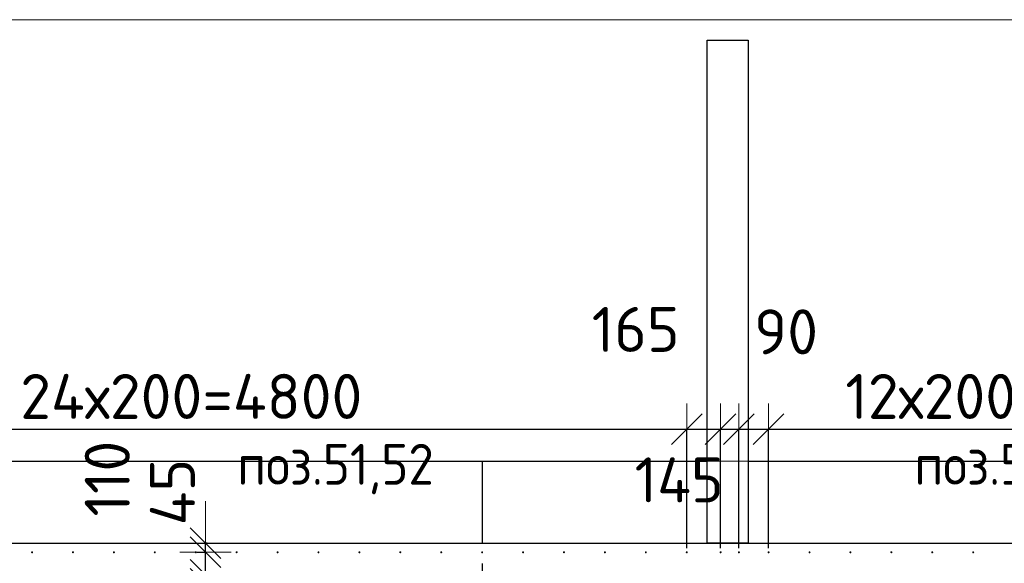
# Model space of a CAD drawing. Header units: millimetres. Extents: x 123094 to 184385, y 26948 to 48500.
# Tile 87 of 104: x 154600 to 159412, y 45841 to 48500. Entities that reach past the tile are written whole.
import ezdxf

# ---------------------------------------------------------------- set-up
doc = ezdxf.new("R2010")
doc.units = ezdxf.units.MM
doc.header["$PDMODE"] = 65
for name, pattern in [('______11', [500, 400, -50, 0, -50]), ('______2', [270, 200, -70]), ('______5', [1100, 800, -100, 100, -100])]:
    doc.linetypes.add(name, pattern=pattern)
for name, color, linetype, lineweight in [('Standard', 7, 'Continuous', 25), ('Арм.стержн. Выпуски', 180, 'Continuous', 35), ('Размерная линия_ общее', 7, 'Continuous', 13), ('Стена_ общее', 7, 'Continuous', 35), ('Фундамент_ общее', 7, 'Continuous', 35)]:
    doc.layers.add(name, color=color, linetype=linetype, lineweight=lineweight)
doc.layers.add('Осевая линия_ общее', color=7, linetype='______5', lineweight=13, true_color=0xa0a0a0)
doc.styles.add('ISOCPEUR', font='ISOCPEUR')
doc.dimstyles.new('DIMSTYLE_3', dxfattribs={"dimtxt": 220, "dimasz": 250, "dimexe": 0, "dimexo": 0, "dimgap": 110, "dimtad": 2, "dimdec": 0, "dimrnd": 5, "dimzin": 12, "dimdsep": 46, "dimtxsty": 'ISOCPEUR', "dimblk1": 'ALL_ML_STRICH', "dimblk2": 'ALL_ML_STRICH', "dimsah": 1, "dimcen": 0, "dimclrd": 7, "dimclre": 256, "dimclrt": 7, "dimadec": 0, "dimazin": 0, "dimtfac": 1, "dimtdec": 0, "dimtix": 1, "dimtmove": 2, "dimatfit": 3, "dimfxl": 0, "dimtzin": 0, "dimlwd": 0, "dimlwe": -3, "dimarcsym": 0})
doc.dimstyles.new('DIMSTYLE_5', dxfattribs={"dimtxt": 220, "dimasz": 250, "dimexe": 0, "dimexo": 0, "dimgap": 110, "dimtad": 2, "dimdec": 0, "dimrnd": 5, "dimzin": 12, "dimdsep": 46, "dimtxsty": 'ISOCPEUR', "dimblk1": 'ALL_ML_STRICH', "dimblk2": 'ALL_ML_STRICH', "dimsah": 1, "dimcen": 0, "dimclrd": 7, "dimclre": 256, "dimclrt": 7, "dimadec": 0, "dimazin": 0, "dimtfac": 1, "dimtdec": 0, "dimtix": 1, "dimtmove": 2, "dimatfit": 3, "dimfxl": 0, "dimtvp": 1.2, "dimtzin": 0, "dimlwd": 0, "dimlwe": -3, "dimarcsym": 0})
doc.dimstyles.new('DIMSTYLE_7', dxfattribs={"dimtxt": 220, "dimasz": 250, "dimexe": 0, "dimexo": 0, "dimgap": 110, "dimtad": 0, "dimdec": 0, "dimrnd": 5, "dimzin": 12, "dimdsep": 46, "dimtxsty": 'ISOCPEUR', "dimblk1": 'ALL_ML_STRICH', "dimblk2": 'ALL_ML_STRICH', "dimsah": 1, "dimcen": 0, "dimclrd": 7, "dimclre": 256, "dimclrt": 7, "dimadec": 0, "dimazin": 0, "dimtfac": 1, "dimtdec": 0, "dimtix": 1, "dimtmove": 2, "dimatfit": 3, "dimfxl": 0, "dimtvp": 1.2, "dimtzin": 0, "dimlwd": 0, "dimlwe": -3, "dimarcsym": 0})

# ---------------------------------------------------------------- blocks, each defined once
blk = doc.blocks.new('ALL_ML_STRICH')
at = {"color": 0, "linetype": 'ByBlock', "lineweight": -2}
for p, q in [((0, -0.5), (0, 0.5)), ((-0.3, -0.3), (0.3, 0.3)), ((-1, 0), (0.5, 0))]:
    blk.add_line(p, q, dxfattribs=at)
blk = doc.blocks.new('*D105')
at = {"layer": 'DEFPOINTS', "color": 7, "linetype": 'Continuous', "lineweight": 13, "transparency": 33554687}
for p in [(155452, 45785), (155507.4, 45740), (155546.7, 45740)]:
    blk.add_point(p, dxfattribs=at)
at = {"layer": 'Размерная линия_ общее', "color": 253, "linetype": 'Continuous', "lineweight": -2, "true_color": 0xa0a0a0, "transparency": 33554687}
for p, q in [((155472, 45785), (155507.4, 45785)), ((155526.7, 45740), (155507.4, 45740))]:
    blk.add_line(p, q, dxfattribs=at)
at = {"layer": 'Размерная линия_ общее', "color": 7, "linetype": 'Continuous', "lineweight": -2, "transparency": 33554687}
blk.add_line((155507.4, 45740), (155507.4, 45785), dxfattribs=at)
at = {"layer": 'Размерная линия_ общее', "color": 7, "linetype": 'Continuous', "lineweight": 13, "transparency": 33554687, "xscale": 250, "yscale": 250, "zscale": 250}
for p, rotation in [((155507.4, 45740), 270), ((155507.4, 45785), 90)]:
    blk.add_blockref('ALL_ML_STRICH', p, dxfattribs=dict(at, rotation=rotation))
at = {"layer": 'Размерная линия_ общее', "color": 7, "linetype": 'Continuous', "lineweight": 13, "transparency": 33554687, "insert": (155347.8, 45479.6), "char_height": 220, "width": 440, "attachment_point": 5, "rotation": 90, "style": 'ISOCPEUR'}
blk.add_mtext('\\A1;{45}', dxfattribs=at)
blk = doc.blocks.new('*D106')
at = {"layer": 'DEFPOINTS', "color": 7, "linetype": 'Continuous', "lineweight": 13, "transparency": 33554687}
for p in [(155447, 45895), (155452, 45785), (155507.4, 45785)]:
    blk.add_point(p, dxfattribs=at)
at = {"layer": 'Размерная линия_ общее', "color": 253, "linetype": 'Continuous', "lineweight": -2, "true_color": 0xa0a0a0, "transparency": 33554687}
for p, q in [((155467, 45895), (155507.4, 45895)), ((155472, 45785), (155507.4, 45785))]:
    blk.add_line(p, q, dxfattribs=at)
at = {"layer": 'Размерная линия_ общее', "color": 7, "linetype": 'Continuous', "lineweight": -2, "transparency": 33554687}
blk.add_line((155507.4, 45785), (155507.4, 45895), dxfattribs=at)
at = {"layer": 'Размерная линия_ общее', "color": 7, "linetype": 'Continuous', "lineweight": 13, "transparency": 33554687, "xscale": 250, "yscale": 250, "zscale": 250}
for p, rotation in [((155507.4, 45785), 270), ((155507.4, 45895), 90)]:
    blk.add_blockref('ALL_ML_STRICH', p, dxfattribs=dict(at, rotation=rotation))
at = {"layer": 'Размерная линия_ общее', "color": 7, "linetype": 'Continuous', "lineweight": 13, "transparency": 33554687, "insert": (155027.5, 46255.2), "char_height": 220, "width": 660, "attachment_point": 5, "rotation": 90, "style": 'ISOCPEUR'}
blk.add_mtext('\\A1;{110}', dxfattribs=at)
blk = doc.blocks.new('*D107')
at = {"layer": 'DEFPOINTS', "color": 7, "linetype": 'Continuous', "lineweight": 13, "transparency": 33554687}
for p in [(155535.8, 45940), (155447, 45895), (155507.4, 45895)]:
    blk.add_point(p, dxfattribs=at)
at = {"layer": 'Размерная линия_ общее', "color": 253, "linetype": 'Continuous', "lineweight": -2, "true_color": 0xa0a0a0, "transparency": 33554687}
for p, q in [((155515.8, 45940), (155507.4, 45940)), ((155467, 45895), (155507.4, 45895))]:
    blk.add_line(p, q, dxfattribs=at)
at = {"layer": 'Размерная линия_ общее', "color": 7, "linetype": 'Continuous', "lineweight": -2, "transparency": 33554687}
blk.add_line((155507.4, 45895), (155507.4, 45940), dxfattribs=at)
at = {"layer": 'Размерная линия_ общее', "color": 7, "linetype": 'Continuous', "lineweight": 13, "transparency": 33554687, "xscale": 250, "yscale": 250, "zscale": 250}
for p, rotation in [((155507.4, 45895), 270), ((155507.4, 45940), 90)]:
    blk.add_blockref('ALL_ML_STRICH', p, dxfattribs=dict(at, rotation=rotation))
at = {"layer": 'Размерная линия_ общее', "color": 7, "linetype": 'Continuous', "lineweight": 13, "transparency": 33554687, "insert": (155346.1, 46189.4), "char_height": 220, "width": 440, "attachment_point": 5, "rotation": 90, "style": 'ISOCPEUR'}
blk.add_mtext('\\A1;{45}', dxfattribs=at)
blk = doc.blocks.new('*D435')
at = {"layer": 'DEFPOINTS', "color": 7, "linetype": 'Continuous', "lineweight": 13, "transparency": 33554687}
for p in [(153060, 46497.3), (153060, 45895), (157860, 45895)]:
    blk.add_point(p, dxfattribs=at)
at = {"layer": 'Размерная линия_ общее', "color": 253, "linetype": 'Continuous', "lineweight": -2, "true_color": 0xa0a0a0, "transparency": 33554687}
for p, q in [((153060, 45915), (153060, 46497.3)), ((157860, 45915), (157860, 46497.3))]:
    blk.add_line(p, q, dxfattribs=at)
at = {"layer": 'Размерная линия_ общее', "color": 7, "linetype": 'Continuous', "lineweight": -2, "transparency": 33554687}
blk.add_line((153060, 46497.3), (157860, 46497.3), dxfattribs=at)
at = {"layer": 'Размерная линия_ общее', "color": 7, "linetype": 'Continuous', "lineweight": 13, "transparency": 33554687, "xscale": 250, "yscale": 250, "zscale": 250, "rotation": 180}
blk.add_blockref('ALL_ML_STRICH', (153060, 46497.3), dxfattribs=at)
at = {"layer": 'Размерная линия_ общее', "color": 7, "linetype": 'Continuous', "lineweight": 13, "transparency": 33554687, "xscale": 250, "yscale": 250, "zscale": 250}
blk.add_blockref('ALL_ML_STRICH', (157860, 46497.3), dxfattribs=at)
at = {"layer": 'Размерная линия_ общее', "color": 7, "linetype": 'Continuous', "lineweight": 13, "transparency": 33554687, "insert": (154602, 46767.3), "char_height": 220, "width": 11, "attachment_point": 1, "line_spacing_factor": 0.60241, "style": 'ISOCPEUR'}
blk.add_mtext('24х200=4800', dxfattribs=at)
blk = doc.blocks.new('*D436')
at = {"layer": 'DEFPOINTS', "color": 7, "linetype": 'Continuous', "lineweight": 13, "transparency": 33554687}
for p in [(157860, 46497.3), (157860, 45895), (158025.5, 45895)]:
    blk.add_point(p, dxfattribs=at)
at = {"layer": 'Размерная линия_ общее', "color": 253, "linetype": 'Continuous', "lineweight": -2, "true_color": 0xa0a0a0, "transparency": 33554687}
for p, q in [((157860, 45915), (157860, 46497.3)), ((158025.5, 45915), (158025.5, 46497.3))]:
    blk.add_line(p, q, dxfattribs=at)
at = {"layer": 'Размерная линия_ общее', "color": 7, "linetype": 'Continuous', "lineweight": -2, "transparency": 33554687}
blk.add_line((157860, 46497.3), (158025.5, 46497.3), dxfattribs=at)
at = {"layer": 'Размерная линия_ общее', "color": 7, "linetype": 'Continuous', "lineweight": 13, "transparency": 33554687, "xscale": 250, "yscale": 250, "zscale": 250, "rotation": 180}
blk.add_blockref('ALL_ML_STRICH', (157860, 46497.3), dxfattribs=at)
at = {"layer": 'Размерная линия_ общее', "color": 7, "linetype": 'Continuous', "lineweight": 13, "transparency": 33554687, "xscale": 250, "yscale": 250, "zscale": 250}
blk.add_blockref('ALL_ML_STRICH', (158025.5, 46497.3), dxfattribs=at)
at = {"layer": 'Размерная линия_ общее', "color": 7, "linetype": 'Continuous', "lineweight": 13, "transparency": 33554687, "insert": (157610.4, 46985.1), "char_height": 220, "width": 660, "attachment_point": 5, "style": 'ISOCPEUR'}
blk.add_mtext('\\A1;{165}', dxfattribs=at)
blk = doc.blocks.new('*D437')
at = {"layer": 'DEFPOINTS', "color": 7, "linetype": 'Continuous', "lineweight": 13, "transparency": 33554687}
for p in [(158025.5, 46497.3), (158025.5, 45895), (158115, 45895)]:
    blk.add_point(p, dxfattribs=at)
at = {"layer": 'Размерная линия_ общее', "color": 253, "linetype": 'Continuous', "lineweight": -2, "true_color": 0xa0a0a0, "transparency": 33554687}
for p, q in [((158025.5, 45915), (158025.5, 46497.3)), ((158115, 45915), (158115, 46497.3))]:
    blk.add_line(p, q, dxfattribs=at)
at = {"layer": 'Размерная линия_ общее', "color": 7, "linetype": 'Continuous', "lineweight": -2, "transparency": 33554687}
blk.add_line((158025.5, 46497.3), (158115, 46497.3), dxfattribs=at)
at = {"layer": 'Размерная линия_ общее', "color": 7, "linetype": 'Continuous', "lineweight": 13, "transparency": 33554687, "xscale": 250, "yscale": 250, "zscale": 250}
blk.add_blockref('ALL_ML_STRICH', (158115, 46497.3), dxfattribs=at)
at = {"layer": 'Размерная линия_ общее', "color": 7, "linetype": 'Continuous', "lineweight": 13, "transparency": 33554687, "xscale": 250, "yscale": 250, "zscale": 250, "rotation": 180}
blk.add_blockref('ALL_ML_STRICH', (158025.5, 46497.3), dxfattribs=at)
at = {"layer": 'Размерная линия_ общее', "color": 7, "linetype": 'Continuous', "lineweight": 13, "transparency": 33554687, "insert": (158345.5, 46973.2), "char_height": 220, "width": 440, "attachment_point": 5, "style": 'ISOCPEUR'}
blk.add_mtext('\\A1;{90}', dxfattribs=at)
blk = doc.blocks.new('*D438')
at = {"layer": 'DEFPOINTS', "color": 7, "linetype": 'Continuous', "lineweight": 13, "transparency": 33554687}
for p in [(158115, 46497.3), (158115, 45895), (158260, 45895)]:
    blk.add_point(p, dxfattribs=at)
at = {"layer": 'Размерная линия_ общее', "color": 253, "linetype": 'Continuous', "lineweight": -2, "true_color": 0xa0a0a0, "transparency": 33554687}
for p, q in [((158115, 45915), (158115, 46497.3)), ((158260, 45915), (158260, 46497.3))]:
    blk.add_line(p, q, dxfattribs=at)
at = {"layer": 'Размерная линия_ общее', "color": 7, "linetype": 'Continuous', "lineweight": -2, "transparency": 33554687}
blk.add_line((158115, 46497.3), (158260, 46497.3), dxfattribs=at)
at = {"layer": 'Размерная линия_ общее', "color": 7, "linetype": 'Continuous', "lineweight": 13, "transparency": 33554687, "xscale": 250, "yscale": 250, "zscale": 250, "rotation": 180}
blk.add_blockref('ALL_ML_STRICH', (158115, 46497.3), dxfattribs=at)
at = {"layer": 'Размерная линия_ общее', "color": 7, "linetype": 'Continuous', "lineweight": 13, "transparency": 33554687, "xscale": 250, "yscale": 250, "zscale": 250}
blk.add_blockref('ALL_ML_STRICH', (158260, 46497.3), dxfattribs=at)
at = {"layer": 'Размерная линия_ общее', "color": 7, "linetype": 'Continuous', "lineweight": 13, "transparency": 33554687, "insert": (157822.8, 46249.1), "char_height": 220, "width": 660, "attachment_point": 5, "style": 'ISOCPEUR'}
blk.add_mtext('\\A1;{145}', dxfattribs=at)
blk = doc.blocks.new('*D439')
at = {"layer": 'DEFPOINTS', "color": 7, "linetype": 'Continuous', "lineweight": 13, "transparency": 33554687}
for p in [(158260, 46497.3), (158260, 45895), (160660, 45895)]:
    blk.add_point(p, dxfattribs=at)
at = {"layer": 'Размерная линия_ общее', "color": 253, "linetype": 'Continuous', "lineweight": -2, "true_color": 0xa0a0a0, "transparency": 33554687}
for p, q in [((158260, 45915), (158260, 46497.3)), ((160660, 45915), (160660, 46497.3))]:
    blk.add_line(p, q, dxfattribs=at)
at = {"layer": 'Размерная линия_ общее', "color": 7, "linetype": 'Continuous', "lineweight": -2, "transparency": 33554687}
blk.add_line((158260, 46497.3), (160660, 46497.3), dxfattribs=at)
at = {"layer": 'Размерная линия_ общее', "color": 7, "linetype": 'Continuous', "lineweight": 13, "transparency": 33554687, "xscale": 250, "yscale": 250, "zscale": 250, "rotation": 180}
blk.add_blockref('ALL_ML_STRICH', (158260, 46497.3), dxfattribs=at)
at = {"layer": 'Размерная линия_ общее', "color": 7, "linetype": 'Continuous', "lineweight": 13, "transparency": 33554687, "xscale": 250, "yscale": 250, "zscale": 250}
blk.add_blockref('ALL_ML_STRICH', (160660, 46497.3), dxfattribs=at)
at = {"layer": 'Размерная линия_ общее', "color": 7, "linetype": 'Continuous', "lineweight": 13, "transparency": 33554687, "insert": (158635, 46767.3), "char_height": 220, "width": 11, "attachment_point": 1, "line_spacing_factor": 0.60241, "style": 'ISOCPEUR'}
blk.add_mtext('12х200=2400', dxfattribs=at)

msp = doc.modelspace()

# ---------------------------------------------------------------- hatches: boundary and pattern name
at = {"layer": 'Арм.стержн. Выпуски', "linetype": 'Continuous', "lineweight": 35, "transparency": 33554687}
for points in [[(154665, 45895), (154664.6, 45896.9), (154663.5, 45898.5), (154661.9, 45899.6), (154660, 45900), (154658.1, 45899.6), (154656.5, 45898.5), (154655.4, 45896.9), (154655, 45895), (154655.4, 45893.1), (154656.5, 45891.5), (154658.1, 45890.4), (154660, 45890), (154661.9, 45890.4), (154663.5, 45891.5), (154664.6, 45893.1)], [(154865, 45895), (154864.6, 45896.9), (154863.5, 45898.5), (154861.9, 45899.6), (154860, 45900), (154858.1, 45899.6), (154856.5, 45898.5), (154855.4, 45896.9), (154855, 45895), (154855.4, 45893.1), (154856.5, 45891.5), (154858.1, 45890.4), (154860, 45890), (154861.9, 45890.4), (154863.5, 45891.5), (154864.6, 45893.1)], [(155065, 45895), (155064.6, 45896.9), (155063.5, 45898.5), (155061.9, 45899.6), (155060, 45900), (155058.1, 45899.6), (155056.5, 45898.5), (155055.4, 45896.9), (155055, 45895), (155055.4, 45893.1), (155056.5, 45891.5), (155058.1, 45890.4), (155060, 45890), (155061.9, 45890.4), (155063.5, 45891.5), (155064.6, 45893.1)], [(155265, 45895), (155264.6, 45896.9), (155263.5, 45898.5), (155261.9, 45899.6), (155260, 45900), (155258.1, 45899.6), (155256.5, 45898.5), (155255.4, 45896.9), (155255, 45895), (155255.4, 45893.1), (155256.5, 45891.5), (155258.1, 45890.4), (155260, 45890), (155261.9, 45890.4), (155263.5, 45891.5), (155264.6, 45893.1)], [(155465, 45895), (155464.6, 45896.9), (155463.5, 45898.5), (155461.9, 45899.6), (155460, 45900), (155458.1, 45899.6), (155456.5, 45898.5), (155455.4, 45896.9), (155455, 45895), (155455.4, 45893.1), (155456.5, 45891.5), (155458.1, 45890.4), (155460, 45890), (155461.9, 45890.4), (155463.5, 45891.5), (155464.6, 45893.1)], [(155665, 45895), (155664.6, 45896.9), (155663.5, 45898.5), (155661.9, 45899.6), (155660, 45900), (155658.1, 45899.6), (155656.5, 45898.5), (155655.4, 45896.9), (155655, 45895), (155655.4, 45893.1), (155656.5, 45891.5), (155658.1, 45890.4), (155660, 45890), (155661.9, 45890.4), (155663.5, 45891.5), (155664.6, 45893.1)], [(155865, 45895), (155864.6, 45896.9), (155863.5, 45898.5), (155861.9, 45899.6), (155860, 45900), (155858.1, 45899.6), (155856.5, 45898.5), (155855.4, 45896.9), (155855, 45895), (155855.4, 45893.1), (155856.5, 45891.5), (155858.1, 45890.4), (155860, 45890), (155861.9, 45890.4), (155863.5, 45891.5), (155864.6, 45893.1)], [(156065, 45895), (156064.6, 45896.9), (156063.5, 45898.5), (156061.9, 45899.6), (156060, 45900), (156058.1, 45899.6), (156056.5, 45898.5), (156055.4, 45896.9), (156055, 45895), (156055.4, 45893.1), (156056.5, 45891.5), (156058.1, 45890.4), (156060, 45890), (156061.9, 45890.4), (156063.5, 45891.5), (156064.6, 45893.1)], [(156265, 45895), (156264.6, 45896.9), (156263.5, 45898.5), (156261.9, 45899.6), (156260, 45900), (156258.1, 45899.6), (156256.5, 45898.5), (156255.4, 45896.9), (156255, 45895), (156255.4, 45893.1), (156256.5, 45891.5), (156258.1, 45890.4), (156260, 45890), (156261.9, 45890.4), (156263.5, 45891.5), (156264.6, 45893.1)], [(156465, 45895), (156464.6, 45896.9), (156463.5, 45898.5), (156461.9, 45899.6), (156460, 45900), (156458.1, 45899.6), (156456.5, 45898.5), (156455.4, 45896.9), (156455, 45895), (156455.4, 45893.1), (156456.5, 45891.5), (156458.1, 45890.4), (156460, 45890), (156461.9, 45890.4), (156463.5, 45891.5), (156464.6, 45893.1)], [(156665, 45895), (156664.6, 45896.9), (156663.5, 45898.5), (156661.9, 45899.6), (156660, 45900), (156658.1, 45899.6), (156656.5, 45898.5), (156655.4, 45896.9), (156655, 45895), (156655.4, 45893.1), (156656.5, 45891.5), (156658.1, 45890.4), (156660, 45890), (156661.9, 45890.4), (156663.5, 45891.5), (156664.6, 45893.1)], [(156865, 45895), (156864.6, 45896.9), (156863.5, 45898.5), (156861.9, 45899.6), (156860, 45900), (156858.1, 45899.6), (156856.5, 45898.5), (156855.4, 45896.9), (156855, 45895), (156855.4, 45893.1), (156856.5, 45891.5), (156858.1, 45890.4), (156860, 45890), (156861.9, 45890.4), (156863.5, 45891.5), (156864.6, 45893.1)], [(157065, 45895), (157064.6, 45896.9), (157063.5, 45898.5), (157061.9, 45899.6), (157060, 45900), (157058.1, 45899.6), (157056.5, 45898.5), (157055.4, 45896.9), (157055, 45895), (157055.4, 45893.1), (157056.5, 45891.5), (157058.1, 45890.4), (157060, 45890), (157061.9, 45890.4), (157063.5, 45891.5), (157064.6, 45893.1)], [(157265, 45895), (157264.6, 45896.9), (157263.5, 45898.5), (157261.9, 45899.6), (157260, 45900), (157258.1, 45899.6), (157256.5, 45898.5), (157255.4, 45896.9), (157255, 45895), (157255.4, 45893.1), (157256.5, 45891.5), (157258.1, 45890.4), (157260, 45890), (157261.9, 45890.4), (157263.5, 45891.5), (157264.6, 45893.1)], [(157465, 45895), (157464.6, 45896.9), (157463.5, 45898.5), (157461.9, 45899.6), (157460, 45900), (157458.1, 45899.6), (157456.5, 45898.5), (157455.4, 45896.9), (157455, 45895), (157455.4, 45893.1), (157456.5, 45891.5), (157458.1, 45890.4), (157460, 45890), (157461.9, 45890.4), (157463.5, 45891.5), (157464.6, 45893.1)], [(157665, 45895), (157664.6, 45896.9), (157663.5, 45898.5), (157661.9, 45899.6), (157660, 45900), (157658.1, 45899.6), (157656.5, 45898.5), (157655.4, 45896.9), (157655, 45895), (157655.4, 45893.1), (157656.5, 45891.5), (157658.1, 45890.4), (157660, 45890), (157661.9, 45890.4), (157663.5, 45891.5), (157664.6, 45893.1)], [(157865, 45895), (157864.6, 45896.9), (157863.5, 45898.5), (157861.9, 45899.6), (157860, 45900), (157858.1, 45899.6), (157856.5, 45898.5), (157855.4, 45896.9), (157855, 45895), (157855.4, 45893.1), (157856.5, 45891.5), (157858.1, 45890.4), (157860, 45890), (157861.9, 45890.4), (157863.5, 45891.5), (157864.6, 45893.1)], [(158030.5, 45895), (158030.1, 45896.9), (158029, 45898.5), (158027.4, 45899.6), (158025.5, 45900), (158023.6, 45899.6), (158021.9, 45898.5), (158020.8, 45896.9), (158020.5, 45895), (158020.8, 45893.1), (158021.9, 45891.5), (158023.6, 45890.4), (158025.5, 45890), (158027.4, 45890.4), (158029, 45891.5), (158030.1, 45893.1)], [(158120, 45895), (158119.6, 45896.9), (158118.5, 45898.5), (158116.9, 45899.6), (158115, 45900), (158113.1, 45899.6), (158111.5, 45898.5), (158110.4, 45896.9), (158110, 45895), (158110.4, 45893.1), (158111.5, 45891.5), (158113.1, 45890.4), (158115, 45890), (158116.9, 45890.4), (158118.5, 45891.5), (158119.6, 45893.1)], [(158265, 45895), (158264.6, 45896.9), (158263.5, 45898.5), (158261.9, 45899.6), (158260, 45900), (158258.1, 45899.6), (158256.5, 45898.5), (158255.4, 45896.9), (158255, 45895), (158255.4, 45893.1), (158256.5, 45891.5), (158258.1, 45890.4), (158260, 45890), (158261.9, 45890.4), (158263.5, 45891.5), (158264.6, 45893.1)], [(158465, 45895), (158464.6, 45896.9), (158463.5, 45898.5), (158461.9, 45899.6), (158460, 45900), (158458.1, 45899.6), (158456.5, 45898.5), (158455.4, 45896.9), (158455, 45895), (158455.4, 45893.1), (158456.5, 45891.5), (158458.1, 45890.4), (158460, 45890), (158461.9, 45890.4), (158463.5, 45891.5), (158464.6, 45893.1)], [(158665, 45895), (158664.6, 45896.9), (158663.5, 45898.5), (158661.9, 45899.6), (158660, 45900), (158658.1, 45899.6), (158656.5, 45898.5), (158655.4, 45896.9), (158655, 45895), (158655.4, 45893.1), (158656.5, 45891.5), (158658.1, 45890.4), (158660, 45890), (158661.9, 45890.4), (158663.5, 45891.5), (158664.6, 45893.1)], [(158865, 45895), (158864.6, 45896.9), (158863.5, 45898.5), (158861.9, 45899.6), (158860, 45900), (158858.1, 45899.6), (158856.5, 45898.5), (158855.4, 45896.9), (158855, 45895), (158855.4, 45893.1), (158856.5, 45891.5), (158858.1, 45890.4), (158860, 45890), (158861.9, 45890.4), (158863.5, 45891.5), (158864.6, 45893.1)], [(159065, 45895), (159064.6, 45896.9), (159063.5, 45898.5), (159061.9, 45899.6), (159060, 45900), (159058.1, 45899.6), (159056.5, 45898.5), (159055.4, 45896.9), (159055, 45895), (159055.4, 45893.1), (159056.5, 45891.5), (159058.1, 45890.4), (159060, 45890), (159061.9, 45890.4), (159063.5, 45891.5), (159064.6, 45893.1)], [(159265, 45895), (159264.6, 45896.9), (159263.5, 45898.5), (159261.9, 45899.6), (159260, 45900), (159258.1, 45899.6), (159256.5, 45898.5), (159255.4, 45896.9), (159255, 45895), (159255.4, 45893.1), (159256.5, 45891.5), (159258.1, 45890.4), (159260, 45890), (159261.9, 45890.4), (159263.5, 45891.5), (159264.6, 45893.1)]]:
    msp.add_hatch(color=4, dxfattribs=at).paths.add_polyline_path(points)

# ---------------------------------------------------------------- linework, layer by layer
at = {"layer": 'Standard', "color": 7, "linetype": 'Continuous', "lineweight": 13, "transparency": 33554687}
msp.add_lwpolyline([(125100, 29250), (167980, 29250), (167980, 48500), (125100, 48500), (125100, 29250)], dxfattribs=at)
at = {"layer": 'Осевая линия_ общее', "color": 253, "linetype": '______11', "lineweight": -3, "true_color": 0xa0a0a0, "transparency": 33554687}
msp.add_line((156860, 46340), (156860, 27662.1), dxfattribs=at)
at = {"layer": 'Стена_ общее', "color": 7, "linetype": 'Continuous', "lineweight": 25, "transparency": 33554687}
for p, q in [((157960, 45940), (157960, 48400)), ((157960, 48400), (158160, 48400)), ((157960, 45940), (157960, 48400)), ((157960, 48400), (158160, 48400)), ((158160, 48400), (158160, 45940)), ((158160, 48400), (158160, 45940)), ((153030, 45940), (157960, 45940)), ((153030, 45940), (157960, 45940)), ((157960, 45940), (158160, 45940)), ((158160, 45940), (157960, 45940)), ((157960, 45940), (158160, 45940)), ((158160, 45940), (157960, 45940)), ((158160, 45940), (160690, 45940)), ((158160, 45940), (160690, 45940))]:
    msp.add_line(p, q, dxfattribs=at)
at = {"layer": 'Фундамент_ общее', "color": 7, "lineweight": 25, "transparency": 33554687}
for p, q in [((153030, 46340), (157960, 46340)), ((158160, 46340), (160690, 46340))]:
    msp.add_line(p, q, dxfattribs=at)
at = {"layer": 'Фундамент_ общее', "color": 7, "linetype": 'Continuous', "lineweight": 25, "transparency": 33554687}
for p, q in [((153030, 46340), (157960, 46340)), ((158160, 46340), (160690, 46340))]:
    msp.add_line(p, q, dxfattribs=at)
at = {"layer": 'Фундамент_ общее', "color": 253, "linetype": '______2', "lineweight": 18, "true_color": 0xababab, "transparency": 33554687}
msp.add_line((157960, 46340), (158160, 46340), dxfattribs=at)
msp.add_line((157960, 46340), (158160, 46340), dxfattribs=at)

# ---------------------------------------------------------------- texts
at = {"layer": 'Standard', "color": 7, "linetype": 'Continuous', "lineweight": 13, "transparency": 33554687, "char_height": 200, "width": 1048.166, "attachment_point": 7, "style": 'ISOCPEUR'}
for insert in [(155662.9, 46178.8), (158972.9, 46178.8)]:
    msp.add_mtext('\\A1;{\\fISOCPEUR|i0|b0;\\H200.000000;\\W0.909091;\\C7;поз.51,52}\\P', dxfattribs=dict(at, insert=insert))

# ---------------------------------------------------------------- dimensions: what is measured, and where the dimension line sits
at = {"layer": 'Размерная линия_ общее', "color": 7, "linetype": 'Continuous', "lineweight": 13, "transparency": 33554687}
for base, p1, p2, dimstyle, picture, middle in [((158025.4687, 46497.3104), (157860, 45915.0003), (158025.4687, 45915.0003), 'DIMSTYLE_5', '*D436', (157610.4499, 46985.0588)), ((158115, 46497.3104), (158025.4687, 45915.0003), (158115, 45915.0003), 'DIMSTYLE_5', '*D437', (158345.4525, 46973.1804)), ((158260, 46497.3), (158115, 45915), (158260, 45915), 'DIMSTYLE_7', '*D438', (157822.8, 46249.1))]:
    dim = msp.add_linear_dim(base=base, p1=p1, p2=p2, dimstyle=dimstyle, override={"dimpost": '<>', "dimclrd": 7, "dimclre": 253, "dimclrt": 7, "dimlwd": 0, "dimlwe": 65533}, dxfattribs=at)
    dim.commit()
    dim.dimension.update_dxf_attribs({"geometry": picture, "text_midpoint": middle, "dimtype": 160})
for base, p1, p2, text, picture, middle in [((157860, 46497.3), (153060, 45915), (157860, 45915), '24х200=4800', '*D435', (155460, 46607.3)), ((160660, 46497.3), (158260, 45915), (160660, 45915), '12х200=2400', '*D439', (159460, 46607.3))]:
    dim = msp.add_linear_dim(base=base, p1=p1, p2=p2, text=text, dimstyle='DIMSTYLE_3', override={"dimpost": '<>', "dimclrd": 7, "dimclre": 253, "dimclrt": 7, "dimlwd": 0, "dimlwe": 65533}, dxfattribs=at)
    dim.commit()
    dim.dimension.update_dxf_attribs({"geometry": picture, "text_midpoint": middle, "dimtype": 160})
for base, p1, p2, picture, middle in [((155507.4, 45895), (155472, 45785), (155467, 45895), '*D106', (155027.5, 46255.2)), ((155507.4, 45940), (155467, 45895), (155515.8, 45940), '*D107', (155346.1, 46189.4)), ((155507.4, 45785), (155526.7, 45740), (155472, 45785), '*D105', (155347.8, 45479.6))]:
    dim = msp.add_linear_dim(base=base, p1=p1, p2=p2, angle=90, dimstyle='DIMSTYLE_5', override={"dimpost": '<>', "dimclrd": 7, "dimclre": 253, "dimclrt": 7, "dimlwd": 0, "dimlwe": 65533}, dxfattribs=at)
    dim.commit()
    dim.dimension.update_dxf_attribs({"geometry": picture, "text_midpoint": middle, "dimtype": 160})

doc.saveas('drawing.dxf')
